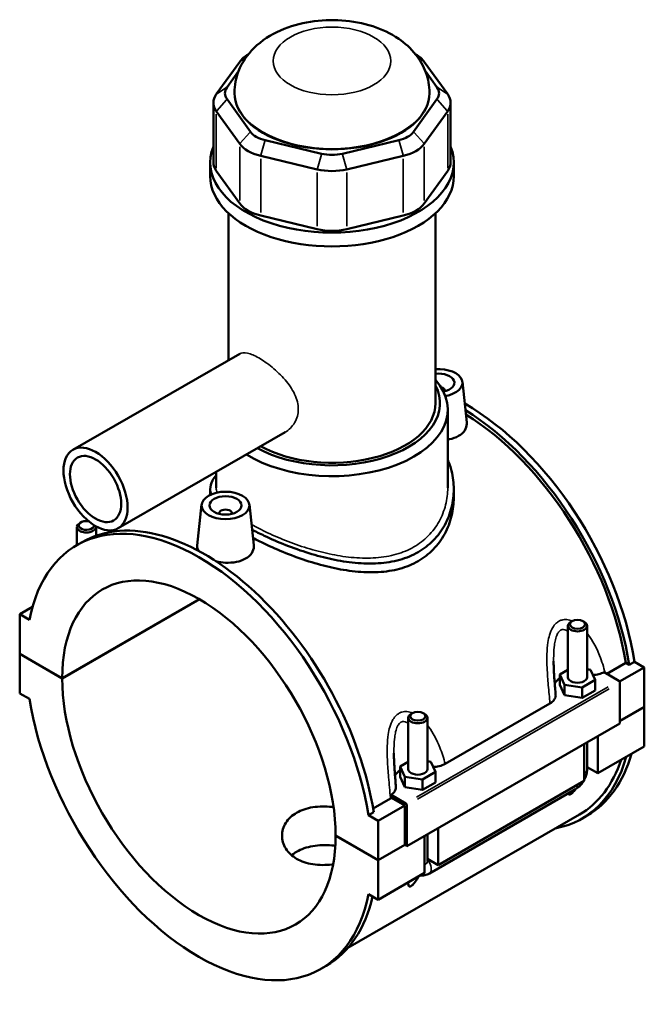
# Model space of a CAD drawing. Header units: inches. Extents: x -2.2 to 49.1, y -1.8 to 48.5.
# Tile 10 of 10: x 41.4 to 49.1, y 36.3 to 48.5. Entities that reach past the tile are written whole.
import ezdxf

# ---------------------------------------------------------------- set-up
doc = ezdxf.new("R2010")
doc.units = ezdxf.units.IN
doc.header["$MEASUREMENT"] = 0
doc.layers.add('Visible (ANSI)', color=7, linetype='Continuous', lineweight=50)
doc.layers.add('Visible Narrow (ANSI)', color=7, linetype='Continuous', lineweight=35)

msp = doc.modelspace()

# ---------------------------------------------------------------- linework, layer by layer
at = {"layer": 'Visible (ANSI)'}
for p, q in [((44.2305, 48.0591), (44.2258, 48.0563)), ((46.2954, 48.0591), (46.3001, 48.0563)), ((44.1235, 47.9679), (43.8343, 47.5658)), ((46.6916, 47.5658), (46.4024, 47.9679)), ((43.9667, 47.6514), (44.1089, 47.8491)), ((46.4169, 47.8491), (46.5592, 47.6514)), ((44.0595, 47.5777), (44.0595, 47.5862)), ((46.4664, 47.5777), (46.4664, 47.5862)), ((43.798, 47.4606), (43.798, 46.723)), ((44.2559, 47.102), (43.9667, 47.504)), ((46.5592, 47.504), (46.27, 47.102)), ((46.7279, 47.4606), (46.7279, 46.723)), ((43.8343, 47.3553), (44.1235, 46.9533)), ((46.4024, 46.9533), (46.6916, 47.3553)), ((45.135, 46.8312), (44.4368, 46.9978)), ((46.0891, 46.9978), (45.3909, 46.8312)), ((43.7586, 46.552), (43.7586, 46.723)), ((44.382, 46.8044), (45.0802, 46.6379)), ((45.4457, 46.6379), (46.1439, 46.8044)), ((46.7673, 46.552), (46.7673, 46.723)), ((44.1235, 46.2156), (43.8343, 46.6177)), ((46.6916, 46.6177), (46.4024, 46.2156)), ((43.9843, 44.2811), (43.9843, 46.0957)), ((46.5416, 43.7498), (46.5416, 46.0957)), ((45.0802, 45.9003), (44.382, 46.0668)), ((46.1439, 46.0668), (45.4457, 45.9003)), ((44.1236, 44.3613), (42.0631, 43.1748)), ((46.6569, 43.9047), (46.6569, 43.8974)), ((46.8729, 44.0117), (46.9268, 43.5092)), ((46.692, 42.7042), (46.692, 43.6717)), ((44.6825, 43.3907), (42.6221, 42.2042)), ((43.8338, 42.7042), (43.8338, 42.902)), ((43.7586, 42.6886), (43.7586, 42.6171)), ((46.7673, 42.6886), (46.7673, 42.5852)), ((43.653, 42.497), (43.5989, 41.9923)), ((44.2424, 42.497), (44.2963, 41.9944)), ((43.869, 42.3826), (43.869, 42.3899)), ((44.0265, 42.3826), (44.0265, 42.3899)), ((42.1122, 41.9968), (42.1122, 42.2202)), ((42.1632, 42.2778), (42.1465, 42.2681)), ((42.3484, 42.1127), (42.3484, 42.2202)), ((42.5487, 42.1798), (42.5053, 42.1548)), ((42.1118, 41.9966), (42.1776, 42.0344)), ((41.5635, 41.2328), (41.4057, 41.142)), ((41.9305, 40.3533), (43.6241, 41.3286)), ((43.6268, 41.327), (41.9305, 40.3501)), ((41.5255, 41.0729), (41.4057, 41.142)), ((41.4057, 41.142), (41.4057, 40.6555)), ((48.1775, 40.3648), (48.1775, 40.9996)), ((48.2285, 41.0572), (48.2117, 41.0475)), ((48.3626, 41.0572), (48.3794, 41.0475)), ((48.4137, 40.3648), (48.4137, 40.9996)), ((41.4057, 40.6555), (41.9305, 40.3533)), ((41.4057, 40.6523), (41.4085, 40.6539)), ((41.4057, 40.6523), (41.4057, 40.1659)), ((41.9305, 40.3501), (41.4057, 40.6523)), ((48.6568, 40.4068), (48.8919, 40.5421)), ((48.9346, 40.5175), (48.8919, 40.5421)), ((49.0004, 40.5554), (48.9346, 40.5175)), ((49.0004, 40.5554), (49.1202, 40.4864)), ((48.1775, 40.4571), (48.076, 40.3987)), ((48.076, 40.3987), (48.1348, 40.2723)), ((48.076, 40.2699), (48.076, 40.3987)), ((48.4563, 40.4574), (48.4137, 40.4639)), ((48.5151, 40.3309), (48.4563, 40.4574)), ((48.6226, 40.4264), (48.8053, 40.3212)), ((49.1202, 40.4864), (48.8152, 40.3107)), ((49.1202, 40.4864), (49.1202, 40)), ((48.076, 40.2699), (48.1348, 40.1435)), ((48.1348, 40.1435), (48.1348, 40.2723)), ((48.1348, 40.2723), (48.3544, 40.2384)), ((48.3544, 40.2384), (48.5151, 40.3309)), ((48.5151, 40.2022), (48.5151, 40.3309)), ((48.8192, 40.2971), (48.8192, 39.7946)), ((41.4057, 40.1659), (41.5255, 40.0969)), ((48.1348, 40.1435), (48.3544, 40.1096)), ((48.3544, 40.1096), (48.3544, 40.2384)), ((48.3544, 40.1096), (48.5151, 40.2022)), ((46.6603, 39.2961), (47.9551, 40.0417)), ((46.2557, 39.9211), (46.2389, 39.9114)), ((46.3898, 39.9211), (46.4066, 39.9114)), ((48.8192, 39.8266), (49.1202, 40)), ((49.1202, 39.9967), (48.8192, 39.8234)), ((49.1174, 39.9983), (49.1202, 39.9967)), ((49.1202, 39.9967), (49.1202, 39.5103)), ((48.8192, 39.7946), (46.1888, 38.2798)), ((46.2046, 39.8635), (46.2046, 39.2287)), ((46.4409, 39.8635), (46.4409, 39.2287)), ((48.3791, 39.0835), (48.3791, 39.5411)), ((48.4137, 39.2278), (48.4137, 39.561)), ((48.5461, 39.6373), (48.5461, 39.1797)), ((49.1202, 39.5103), (48.5461, 39.1797)), ((46.2046, 39.321), (46.1032, 39.2626)), ((46.4835, 39.3213), (46.4409, 39.3279)), ((46.5423, 39.1949), (46.4835, 39.3213)), ((46.1032, 39.2626), (46.162, 39.1362)), ((46.1032, 39.1339), (46.1032, 39.2626)), ((46.3816, 39.1023), (46.5423, 39.1949)), ((46.5423, 39.0661), (46.5423, 39.1949)), ((48.5461, 39.1797), (48.4137, 39.256)), ((46.1032, 39.1339), (46.162, 39.0074)), ((46.162, 39.0074), (46.162, 39.1362)), ((46.162, 39.1362), (46.3816, 39.1023)), ((46.3816, 38.9736), (46.3816, 39.1023)), ((46.3816, 38.9736), (46.5423, 39.0661)), ((48.3791, 39.0835), (46.5733, 38.0436)), ((46.162, 39.0074), (46.3816, 38.9736)), ((46.4652, 37.9409), (48.271, 38.9808)), ((45.7707, 38.7448), (45.9856, 38.8685)), ((46.1749, 38.8064), (45.9921, 38.9117)), ((46.161, 38.7823), (45.9979, 38.8762)), ((45.7781, 38.6998), (45.7123, 38.6619)), ((46.161, 38.7823), (45.8322, 38.5929)), ((46.161, 38.2958), (46.161, 38.7823)), ((46.1888, 38.2798), (46.1888, 38.7823)), ((48.3188, 38.6692), (45.4604, 37.0231)), ((45.8322, 38.5929), (45.7123, 38.6619)), ((45.8322, 38.1065), (45.8322, 38.5929)), ((48.3483, 38.6178), (48.4141, 38.6557)), ((46.5733, 38.5012), (46.5733, 38.0436)), ((45.3073, 38.4087), (45.8322, 38.1065)), ((45.3073, 38.4055), (45.3101, 38.4071)), ((45.8322, 38.1033), (45.3073, 38.4055)), ((46.4063, 37.9475), (46.4063, 38.405)), ((46.4409, 38.425), (46.4409, 38.0917)), ((45.8322, 38.1065), (46.161, 38.2958)), ((46.1638, 38.2942), (45.8322, 38.1033)), ((46.161, 38.2958), (46.1888, 38.2798)), ((45.8322, 37.6169), (45.8322, 38.1033)), ((46.5733, 38.0436), (46.4409, 38.1199)), ((46.4063, 37.9475), (45.8322, 37.6169)), ((45.7123, 37.6859), (45.8322, 37.6169)), ((45.126, 36.7623), (45.1918, 36.8001))]:
    msp.add_line(p, q, dxfattribs=at)
for centre, major_axis, ratio, start_param, end_param in [((44.5647, 47.8626), (-0.4776, 0), 0.5758617, 5.5016397, 5.8904862), ((45.9611, 47.8626), (-0.4776, 0), 0.5758617, 3.5342917, 3.9231383), ((44.2755, 47.4606), (-0.4776, 0), 0.5758617, 5.8904862, 6.6758844), ((44.2755, 47.5777), (-0.3343, 0), 0.5758617, 5.8904862, 6.6758844), ((45.2629, 47.5777), (-1.2034, 0), 0.5758617, 0, 3.1415927), ((46.2503, 47.5777), (0.3343, 0), 0.5758617, 5.8904862, 6.6758844), ((46.2503, 47.4606), (0.4776, 0), 0.5758617, 5.8904862, 6.6758844), ((44.5647, 47.1756), (-0.3343, 0), 0.5758617, 0.3926991, 1.1780972), ((45.9611, 47.1756), (0.3343, 0), 0.5758617, 5.1050881, 5.8904862), ((44.5647, 47.0585), (0.4776, 0), 0.5758617, 3.5342917, 4.3196899), ((45.9611, 47.0585), (0.4776, 0), 0.5758617, 5.1050881, 5.8904862), ((45.2629, 46.723), (-1.5043, 0), 0.5758617, 6.0539645, 9.6539987), ((45.2629, 47.0091), (-0.3343, 0), 0.5758617, 1.1780972, 1.9634954), ((44.2755, 46.723), (-0.4776, 0), 0.5758617, 0, 0.3926991), ((46.2503, 46.723), (0.4776, 0), 0.5758617, 5.8904862, 6.2831853), ((45.2629, 46.892), (0.4776, 0), 0.5758617, 4.3196899, 5.1050881), ((45.2629, 46.552), (-1.5043, 0), 0.5758617, 0, 3.1415927), ((44.5647, 46.3209), (-0.4776, 0), 0.5758617, 0.3926991, 1.1780972), ((45.9611, 46.3209), (0.4776, 0), 0.5758617, 5.1050881, 5.8904862), ((45.2629, 46.1543), (-0.4776, 0), 0.5758617, 1.1780972, 1.9634954), ((46.5782, 44.0013), (0.2953, 0), 0.5758617, 5.0019182, 7.9780971), ((45.2629, 43.6717), (1.4291, 0), 0.5758617, 3.8812738, 6.74614), ((46.5782, 44.0013), (0.1969, 0), 0.5758617, 5.0275702, 8.0407613), ((45.2629, 43.7498), (1.3336, 0), 0.5758617, 3.9499166, 6.5711698), ((46.5782, 43.9047), (0.0787, 0), 0.5758617, 6.1144961, 7.4337721), ((45.2629, 43.7498), (1.2787, 0), 0.5758617, 3.9509014, 6.2831853), ((46.907, 41.2729), (-1.5071, 2.6172), 0.5780931, 4.1278945, 5.5022964), ((46.8412, 41.235), (1.5071, -2.6172), 0.5780931, 0.9863018, 2.3257828), ((46.8412, 41.235), (-1.4776, 2.5658), 0.5780931, 4.1319289, 5.4640709), ((43.6189, 39.3794), (-1.5071, 2.6172), 0.5780931, 4.1278945, 6.8715472), ((43.6847, 39.4173), (-1.5071, 2.6172), 0.5780931, 4.1278945, 6.2831853), ((43.9477, 42.3899), (-0.0787, 0), 0.5758617, 2.9729035, 6.4518745), ((42.2303, 42.2202), (0.1181, 0), 0.5758617, 2.360047, 6.41135), ((42.2303, 42.2395), (-0.0945, 0), 0.5758617, 4.4250507, 9.4788455), ((43.6189, 39.3794), (-1.1916, 2.0692), 0.5780931, 3.9297489, 7.0696928), ((48.2956, 40.9996), (-0.1181, 0), 0.5758617, 5.5016397, 10.2063236), ((43.6189, 39.3794), (1.1916, -2.0692), 0.5780931, 3.9297489, 7.0696928), ((48.2956, 40.2361), (-0.2953, 0), 0.5758617, 5.5507827, 5.9785998), ((48.2956, 40.3648), (-0.1181, 0), 0.5758617, 0, 3.1415927), ((48.8053, 40.3051), (-0.0098, 0.0171), 0.5780931, 3.9289245, 5.4997209), ((43.6189, 39.3794), (1.5071, -2.6172), 0.5780931, 4.1278945, 6.8715472), ((46.3227, 39.8635), (-0.1181, 0), 0.5758617, 5.5016397, 10.2063236), ((46.907, 41.2729), (1.5071, -2.6172), 0.5780931, 0, 0.5126248), ((46.8412, 41.235), (1.5071, -2.6172), 0.5780931, 6.0848308, 6.7958101), ((46.8412, 41.235), (1.4776, -2.5658), 0.5780931, 0, 0.4758813), ((46.3227, 39.1), (-0.2953, 0), 0.5758617, 5.5507827, 5.9785998), ((46.3227, 39.2287), (-0.1181, 0), 0.5758617, 0, 3.1415927), ((46.1749, 38.7903), (0.0098, -0.0171), 0.5780931, 0.7873319, 2.3581282), ((43.6847, 39.4173), (1.5071, -2.6172), 0.5780931, 0, 0.556965)]:
    msp.add_ellipse(centre, major_axis=major_axis, ratio=ratio, start_param=start_param, end_param=end_param, dxfattribs=at)
for centre, major_axis, ratio in [((42.3426, 42.6895), (-0.2795, 0.4853), 0.5780931), ((42.3426, 42.6895), (-0.2236, 0.3883), 0.5780931), ((43.9477, 42.4865), (0.2953, 0), 0.5758617), ((43.9477, 42.4865), (0.1969, 0), 0.5758617), ((48.2956, 41.0189), (0.0945, 0), 0.5758617), ((46.3227, 39.8828), (0.0945, 0), 0.5758617)]:
    msp.add_ellipse(centre, major_axis=major_axis, ratio=ratio, dxfattribs=at)
for points, knots in [([(46.4664, 47.5862), (46.4664, 47.671), (46.4508, 47.7555), (46.3932, 47.9158), (46.3496, 47.9902), (46.2367, 48.1337), (46.1639, 48.1977), (45.9866, 48.3186), (45.8787, 48.3682), (45.6429, 48.4447), (45.5139, 48.4684), (45.2544, 48.4865), (45.1241, 48.4811), (44.8688, 48.4409), (44.7438, 48.406), (44.5081, 48.3013), (44.3964, 48.2318), (44.2216, 48.0584), (44.153, 47.9631), (44.0775, 47.7677), (44.0595, 47.6772), (44.0595, 47.5862)], [0.7853982, 0.7853982, 0.7853982, 0.7853982, 0.9894681, 0.9894681, 1.2109945, 1.2109945, 1.4866922, 1.4866922, 1.8432641, 1.8432641, 2.2357948, 2.2357948, 2.6235468, 2.6235468, 3.0133665, 3.0133665, 3.4009826, 3.4009826, 3.7080888, 3.7080888, 3.9269908, 3.9269908, 3.9269908, 3.9269908]), ([(46.9267, 43.5092), (46.9272, 43.5046), (46.9275, 43.5), (46.9277, 43.4681), (46.9192, 43.4389), (46.8838, 43.386), (46.8569, 43.3624), (46.8259, 43.3445)], [4.62913548, 4.62913548, 4.62913548, 4.62913548, 4.68427953, 4.68427953, 5.01910152, 5.01910152, 5.3539235, 5.3539235, 5.3539235, 5.3539235]), ([(46.8259, 43.3445), (46.7948, 43.3266), (46.7554, 43.3121), (46.7056, 43.3022), (46.6989, 43.301), (46.692, 43.2999)], [0, 0, 0, 0, 0.33482198, 0.33482198, 0.38671107, 0.38671107, 0.38671107, 0.38671107]), ([(46.692, 43.0522), (46.7119, 43.0068), (46.7279, 42.9598), (46.7585, 42.8379), (46.7673, 42.762), (46.7673, 42.6151), (46.7584, 42.5386), (46.7211, 42.388), (46.6926, 42.3138), (46.6166, 42.1753), (46.5691, 42.1109), (46.4582, 41.998), (46.3948, 41.9495), (46.3267, 41.9102)], [7.5982974, 7.5982974, 7.5982974, 7.5982974, 8.0669407, 8.0669407, 8.7996439, 8.7996439, 9.5341484, 9.5341484, 10.268653, 10.268653, 11.0031576, 11.0031576, 11.7376621, 11.7376621, 11.7376621, 11.7376621]), ([(43.7697, 42.6221), (43.7622, 42.6449), (43.7586, 42.6671), (43.7586, 42.7225), (43.7674, 42.7573), (43.798, 42.8156), (43.814, 42.8387), (43.8339, 42.8622)], [-3.4060087, -3.4060087, -3.4060087, -3.4060087, -2.9380182, -2.9380182, -2.2035137, -2.2035137, -1.7339882, -1.7339882, -1.7339882, -1.7339882]), ([(46.7673, 42.5852), (46.7673, 42.5108), (46.7585, 42.4334), (46.7212, 42.2809), (46.6927, 42.2058), (46.6168, 42.0657), (46.5693, 42.0007), (46.4584, 41.8867), (46.395, 41.8379), (46.3267, 41.7985)], [20.5735379, 20.5735379, 20.5735379, 20.5735379, 21.3095408, 21.3095408, 22.0455438, 22.0455438, 22.7815467, 22.7815467, 23.5175496, 23.5175496, 23.5175496, 23.5175496]), ([(46.3267, 41.9102), (46.2585, 41.871), (46.1818, 41.8388), (46.0159, 41.7923), (45.9266, 41.7779), (45.7415, 41.766), (45.6454, 41.7685), (45.4528, 41.7868), (45.3562, 41.8025), (45.1699, 41.8422), (45.0734, 41.8675), (44.8807, 41.9268), (44.7845, 41.9607), (44.5991, 42.0335), (44.5097, 42.0725), (44.3735, 42.1375), (44.3229, 42.1632), (44.2755, 42.1886)], [11.7376621, 11.7376621, 11.7376621, 11.7376621, 12.4721667, 12.4721667, 13.2066712, 13.2066712, 13.9411758, 13.9411758, 14.6756803, 14.6756803, 15.4083835, 15.4083835, 16.1410868, 16.1410868, 16.87379, 16.87379, 17.3440128, 17.3440128, 17.3440128, 17.3440128]), ([(46.3267, 41.7985), (46.2584, 41.7592), (46.1816, 41.7273), (46.0155, 41.6817), (45.9262, 41.668), (45.7411, 41.6578), (45.6451, 41.6612), (45.4526, 41.6814), (45.3561, 41.6982), (45.17, 41.7396), (45.0736, 41.7658), (44.8811, 41.8267), (44.7849, 41.8613), (44.5995, 41.9353), (44.5101, 41.9747), (44.3778, 42.0383), (44.3308, 42.0622), (44.2865, 42.0858)], [0, 0, 0, 0, 0.7360029, 0.7360029, 1.4720058, 1.4720058, 2.2080088, 2.2080088, 2.9440117, 2.9440117, 3.6778556, 3.6778556, 4.4116995, 4.4116995, 5.1455435, 5.1455435, 5.5805904, 5.5805904, 5.5805904, 5.5805904]), ([(43.6153, 41.925), (43.6041, 41.9437), (43.5985, 41.9629), (43.5983, 41.9848), (43.5985, 41.9886), (43.5989, 41.9923)], [4.42009543, 4.42009543, 4.42009543, 4.42009543, 4.68427953, 4.68427953, 4.73766186, 4.73766186, 4.73766186, 4.73766186]), ([(44.2963, 41.9944), (44.2968, 41.9898), (44.2971, 41.9853), (44.2973, 41.9533), (44.2887, 41.9241), (44.2533, 41.8712), (44.2265, 41.8477), (44.1954, 41.8298)], [7.30609723, 7.30609723, 7.30609723, 7.30609723, 7.36124128, 7.36124128, 7.69606327, 7.69606327, 8.03088525, 8.03088525, 8.03088525, 8.03088525]), ([(44.1954, 41.8298), (44.1643, 41.8119), (44.125, 41.7973), (44.0388, 41.7802), (43.9919, 41.7775), (43.9092, 41.7817), (43.868, 41.7878), (43.8292, 41.7975)], [2.67696175, 2.67696175, 2.67696175, 2.67696175, 3.01178373, 3.01178373, 3.34660572, 3.34660572, 3.64351036, 3.64351036, 3.64351036, 3.64351036]), ([(48.0253, 40.1481), (48.023, 40.1762), (48.0206, 40.2044), (48.016, 40.2607), (48.0137, 40.2888), (48.0095, 40.345), (48.0076, 40.373), (48.0042, 40.4287), (48.0028, 40.4564), (48.0009, 40.5113), (48.0003, 40.5384), (48.0003, 40.565)], [0.6792367, 0.6792367, 0.6792367, 0.6792367, 0.9089025, 0.9089025, 1.1385683, 1.1385683, 1.3682342, 1.3682342, 1.5979, 1.5979, 1.8275658, 1.8275658, 1.8275658, 1.8275658]), ([(48.4866, 40.3923), (48.5109, 40.3938), (48.5348, 40.3973), (48.5812, 40.4086), (48.6033, 40.4166), (48.6226, 40.4264)], [-0.4207858, -0.4207858, -0.4207858, -0.4207858, -0.23386429, -0.23386429, -0.03671985, -0.03671985, -0.03671985, -0.03671985]), ([(47.9551, 40.0417), (47.9749, 40.0531), (47.9911, 40.0665), (48.0147, 40.0959), (48.0219, 40.1116), (48.0256, 40.1345), (48.0259, 40.1413), (48.0253, 40.1481)], [-0.68534747, -0.68534747, -0.68534747, -0.68534747, -0.47100171, -0.47100171, -0.2572184, -0.2572184, -0.16662226, -0.16662226, -0.16662226, -0.16662226]), ([(46.0525, 39.0121), (46.0501, 39.0402), (46.0478, 39.0683), (46.0431, 39.1246), (46.0409, 39.1527), (46.0367, 39.2089), (46.0347, 39.2369), (46.0314, 39.2927), (46.03, 39.3204), (46.028, 39.3752), (46.0275, 39.4023), (46.0275, 39.4289)], [0.6791146, 0.6791146, 0.6791146, 0.6791146, 0.9087805, 0.9087805, 1.1384463, 1.1384463, 1.3681121, 1.3681121, 1.597778, 1.597778, 1.8274438, 1.8274438, 1.8274438, 1.8274438]), ([(46.5137, 39.2562), (46.5381, 39.2577), (46.562, 39.2612), (46.6128, 39.2736), (46.6386, 39.2836), (46.6603, 39.2961)], [-0.4207858, -0.4207858, -0.4207858, -0.4207858, -0.23386429, -0.23386429, 0, 0, 0, 0]), ([(48.3791, 39.0967), (48.3818, 39.1018), (48.3844, 39.1071), (48.395, 39.1301), (48.4016, 39.1486), (48.4109, 39.1871), (48.4137, 39.207), (48.4137, 39.2278)], [3.99006654, 3.99006654, 3.99006654, 3.99006654, 4.08407045, 4.08407045, 4.39822972, 4.39822972, 4.71238898, 4.71238898, 4.71238898, 4.71238898]), ([(48.271, 38.9808), (48.289, 38.9912), (48.3049, 39.0035), (48.3336, 39.0308), (48.3463, 39.0458), (48.3611, 39.0667), (48.3645, 39.0718), (48.3678, 39.077)], [3.14159265, 3.14159265, 3.14159265, 3.14159265, 3.45575192, 3.45575192, 3.76991118, 3.76991118, 3.86828424, 3.86828424, 3.86828424, 3.86828424]), ([(45.9921, 38.9117), (46.0075, 38.9217), (46.0203, 38.933), (46.0418, 38.9598), (46.0491, 38.9755), (46.0528, 38.9984), (46.0531, 39.0052), (46.0525, 39.0121)], [-0.64859426, -0.64859426, -0.64859426, -0.64859426, -0.47100171, -0.47100171, -0.2572184, -0.2572184, -0.16662226, -0.16662226, -0.16662226, -0.16662226]), ([(48.2685, 38.9794), (48.2633, 38.9721), (48.2578, 38.965), (48.2463, 38.9512), (48.2396, 38.9438), (48.2292, 38.934), (48.2256, 38.9309), (48.2187, 38.9255), (48.2153, 38.9231), (48.2088, 38.9194), (48.2058, 38.918), (48.2003, 38.9163), (48.1978, 38.9159), (48.1913, 38.916), (48.1881, 38.9176), (48.1835, 38.9222), (48.1818, 38.9252), (48.1805, 38.9287)], [1.93019695, 1.93019695, 1.93019695, 1.93019695, 2.00126399, 2.00126399, 2.0711221, 2.0711221, 2.10605115, 2.10605115, 2.1409802, 2.1409802, 2.17590925, 2.17590925, 2.2108383, 2.2108383, 2.2806964, 2.2806964, 2.35176345, 2.35176345, 2.35176345, 2.35176345]), ([(45.2764, 38.0529), (45.2719, 38.0524), (45.2674, 38.0519), (45.2243, 38.0473), (45.1844, 38.0451), (45.1048, 38.046), (45.0652, 38.0491), (44.9892, 38.061), (44.9527, 38.0698), (44.8851, 38.0927), (44.854, 38.1068), (44.7989, 38.1385), (44.7731, 38.1572), (44.7277, 38.1994), (44.7081, 38.2229), (44.6767, 38.2729), (44.6648, 38.2994), (44.6493, 38.3532), (44.6456, 38.3805), (44.6456, 38.4333), (44.6493, 38.4606), (44.6648, 38.5145), (44.6767, 38.5412), (44.7081, 38.5913), (44.7277, 38.6149), (44.7731, 38.6572), (44.7989, 38.6759), (44.854, 38.7076), (44.8851, 38.7216), (44.9527, 38.7444), (44.9892, 38.7531), (45.0652, 38.7649), (45.1048, 38.7679), (45.1844, 38.7687), (45.2243, 38.7665), (45.2692, 38.7617), (45.2755, 38.761), (45.2818, 38.7602)], [1.1528505, 1.1528505, 1.1528505, 1.1528505, 1.1872166, 1.1872166, 1.4839731, 1.4839731, 1.7807296, 1.7807296, 2.0774861, 2.0774861, 2.3742426, 2.3742426, 2.6709991, 2.6709991, 2.9677556, 2.9677556, 3.2645121, 3.2645121, 3.5612686, 3.5612686, 3.8580727, 3.8580727, 4.1548769, 4.1548769, 4.451681, 4.451681, 4.7484852, 4.7484852, 5.0452893, 5.0452893, 5.3420935, 5.3420935, 5.6388976, 5.6388976, 5.9357018, 5.9357018, 5.9837251, 5.9837251, 5.9837251, 5.9837251]), ([(45.3038, 38.2831), (45.2901, 38.2848), (45.2764, 38.2863), (45.2243, 38.2908), (45.1843, 38.2921), (45.1047, 38.2896), (45.065, 38.2858), (44.989, 38.2728), (44.9525, 38.2635), (44.885, 38.2401), (44.8539, 38.2259), (44.8041, 38.1972), (44.783, 38.1826), (44.7637, 38.1665)], [3.4517382, 3.4517382, 3.4517382, 3.4517382, 3.5550743, 3.5550743, 3.8513436, 3.8513436, 4.1476129, 4.1476129, 4.4438822, 4.4438822, 4.7401515, 4.7401515, 4.9802538, 4.9802538, 4.9802538, 4.9802538]), ([(46.3338, 37.9057), (46.3302, 37.8989), (46.3265, 37.8921), (46.3101, 37.8636), (46.2961, 37.8421), (46.2735, 37.8151), (46.2667, 37.8077), (46.2563, 37.7979), (46.2528, 37.7948), (46.2459, 37.7894), (46.2425, 37.7871), (46.236, 37.7833), (46.233, 37.782), (46.2274, 37.7802), (46.225, 37.7798), (46.2184, 37.7799), (46.2152, 37.7816), (46.2063, 37.7904), (46.2047, 37.8029), (46.2046, 37.8219), (46.2048, 37.8267), (46.2051, 37.8316)], [1.73008988, 1.73008988, 1.73008988, 1.73008988, 1.79558362, 1.79558362, 2.00126399, 2.00126399, 2.0711221, 2.0711221, 2.10605115, 2.10605115, 2.1409802, 2.1409802, 2.17590925, 2.17590925, 2.2108383, 2.2108383, 2.2806964, 2.2806964, 2.48637678, 2.48637678, 2.55187052, 2.55187052, 2.55187052, 2.55187052]), ([(46.3498, 37.9149), (46.3653, 37.9131), (46.3804, 37.9137), (46.4146, 37.9187), (46.4328, 37.9248), (46.4547, 37.9352), (46.4601, 37.938), (46.4652, 37.9409)], [2.6025278, 2.6025278, 2.6025278, 2.6025278, 2.7863637, 2.7863637, 3.05209867, 3.05209867, 3.14159265, 3.14159265, 3.14159265, 3.14159265])]:
    msp.add_open_spline(points, degree=3, knots=knots, dxfattribs=at)
for points in [[(45.9979, 38.8762), (45.994, 38.8735), (45.9898, 38.871), (45.9856, 38.8685)], [(45.9979, 38.8762), (45.996, 38.888), (45.9941, 38.8998), (45.9921, 38.9117)]]:
    msp.add_open_spline(points, degree=3, dxfattribs=at)
at = {"layer": 'Visible Narrow (ANSI)'}
for p, q in [((44.1947, 48.0139), (44.1273, 47.9703)), ((46.3312, 48.0139), (46.3986, 47.9703)), ((43.9601, 47.6471), (43.8409, 47.5701)), ((46.5658, 47.6471), (46.6849, 47.5701)), ((43.9601, 47.4966), (43.8409, 47.3628)), ((46.5658, 47.4966), (46.6849, 47.3628)), ((43.8343, 46.6546), (43.8343, 47.3184)), ((46.6916, 47.3184), (46.6916, 46.6546)), ((44.2493, 47.0945), (44.1302, 46.9607)), ((46.2766, 47.0945), (46.3957, 46.9607)), ((44.4341, 46.9881), (44.3847, 46.8141)), ((46.0918, 46.9881), (46.1412, 46.8141)), ((44.1235, 46.9164), (44.1235, 46.2525)), ((46.4024, 46.2525), (46.4024, 46.9164)), ((44.382, 46.1037), (44.382, 46.7675)), ((45.1323, 46.8216), (45.0829, 46.6476)), ((45.3936, 46.8216), (45.443, 46.6476)), ((46.1439, 46.7675), (46.1439, 46.1037)), ((45.0802, 46.601), (45.0802, 45.9371)), ((45.4457, 45.9371), (45.4457, 46.601)), ((48.6738, 40.2455), (46.3064, 38.8822)), ((46.3203, 38.8581), (48.6877, 40.2214))]:
    msp.add_line(p, q, dxfattribs=at)
msp.add_ellipse((45.2629, 47.9766), major_axis=(0.7259, 0), ratio=0.5758617, dxfattribs=at)
for centre, major_axis, ratio, start_param, end_param in [((45.2629, 47.5862), (-1.2034, 0), 0.5758617, 0.1570796, 2.984513), ((48.2956, 39.2278), (0.1181, 0), 0.5758617, 5.5370571, 6.2439154), ((48.2121, 39.0832), (0.0589, -0.1024), 0.5780931, 0.0395592, 0.7516252), ((46.3227, 38.0917), (0.1181, 0), 0.5758617, 5.5370571, 6.2439154), ((46.4063, 38.0433), (0.0589, -0.1024), 0.5780931, 0.0965525, 1.8344971)]:
    msp.add_ellipse(centre, major_axis=major_axis, ratio=ratio, start_param=start_param, end_param=end_param, dxfattribs=at)
for points, knots in [([(44.1236, 44.3613), (44.147, 44.3748), (44.1791, 44.3777), (44.2394, 44.3637), (44.2616, 44.356), (44.3087, 44.3357), (44.3336, 44.3229), (44.384, 44.2939), (44.4111, 44.2767), (44.4669, 44.2378), (44.4957, 44.2161), (44.5813, 44.146), (44.6372, 44.0923), (44.7294, 43.9849), (44.7721, 43.9236), (44.8161, 43.8294), (44.8274, 43.7976), (44.8425, 43.735), (44.8461, 43.7043), (44.8461, 43.6751)], [5.4432436, 5.4432436, 5.4432436, 5.4432436, 5.9839727, 5.9839727, 6.2557481, 6.2557481, 6.5275235, 6.5275235, 6.7992989, 6.7992989, 7.0710743, 7.0710743, 7.614625, 7.614625, 8.1589948, 8.1589948, 8.4311797, 8.4311797, 8.7033647, 8.7033647, 8.7033647, 8.7033647]), ([(44.8461, 43.6751), (44.8461, 43.6459), (44.8425, 43.6165), (44.8274, 43.5601), (44.8161, 43.5331), (44.7721, 43.4585), (44.7294, 43.4179), (44.683, 43.391), (44.6828, 43.3908), (44.6825, 43.3907)], [0, 0, 0, 0, 0.2721849, 0.2721849, 0.5443698, 0.5443698, 1.0887396, 1.0887396, 1.0915613, 1.0915613, 1.0915613, 1.0915613]), ([(46.692, 42.7042), (46.692, 42.6353), (46.6837, 42.5637), (46.6481, 42.4227), (46.621, 42.3532), (46.5487, 42.2235), (46.5035, 42.1632), (46.3982, 42.0571), (46.3381, 42.0114), (46.2735, 41.9742)], [19.470339, 19.470339, 19.470339, 19.470339, 20.1664825, 20.1664825, 20.8626259, 20.8626259, 21.5587694, 21.5587694, 22.2549129, 22.2549129, 22.2549129, 22.2549129]), ([(46.2735, 41.9742), (46.2089, 41.937), (46.1362, 41.9062), (45.9787, 41.861), (45.8939, 41.8465), (45.718, 41.8332), (45.6267, 41.8345), (45.4435, 41.8496), (45.3517, 41.8634), (45.1744, 41.899), (45.0826, 41.9221), (44.8994, 41.9765), (44.808, 42.0079), (44.6318, 42.0757), (44.547, 42.1121), (44.3961, 42.1835), (44.329, 42.2183), (44.2687, 42.2524)], [0, 0, 0, 0, 0.6961435, 0.6961435, 1.3922869, 1.3922869, 2.0884304, 2.0884304, 2.7845739, 2.7845739, 3.4793625, 3.4793625, 4.174151, 4.174151, 4.8689396, 4.8689396, 5.5059911, 5.5059911, 5.5059911, 5.5059911]), ([(48.2322, 41.0592), (48.209, 41.0689), (48.1852, 41.0752), (48.1406, 41.0787), (48.1199, 41.0768), (48.0878, 41.0675), (48.0757, 41.0623), (48.0643, 41.0558), (48.0529, 41.0492), (48.042, 41.0411), (48.0156, 41.0167), (48.0013, 40.9984), (47.9726, 40.9504), (47.9598, 40.919), (47.9414, 40.8567), (47.935, 40.8262), (47.9228, 40.7473), (47.9192, 40.698), (47.9162, 40.5915), (47.9174, 40.5342), (47.9233, 40.4064), (47.9287, 40.3362), (47.9412, 40.1906), (47.9484, 40.1154), (47.9551, 40.0417)], [-3.7741828, -3.7741828, -3.7741828, -3.7741828, -3.5470568, -3.5470568, -3.3497646, -3.3497646, -3.226457, -3.226457, -3.226457, -3.1031494, -3.1031494, -2.9058572, -2.9058572, -2.6431064, -2.6431064, -2.4142953, -2.4142953, -2.0620262, -2.0620262, -1.6558824, -1.6558824, -1.1486125, -1.1486125, -0.5875717, -0.5875717, -0.5875717, -0.5875717]), ([(48.0003, 40.565), (48.0003, 40.5917), (48.0007, 40.6181), (48.0029, 40.6837), (48.0055, 40.7223), (48.0132, 40.783), (48.0171, 40.8061), (48.0279, 40.8525), (48.0353, 40.8753), (48.0516, 40.9091), (48.0597, 40.9215), (48.0744, 40.937), (48.0805, 40.9418), (48.0868, 40.9455), (48.0931, 40.9491), (48.0997, 40.9516), (48.1174, 40.9547), (48.1287, 40.9534), (48.1526, 40.945), (48.1652, 40.9372), (48.1775, 40.9269)], [1.8275658, 1.8275658, 1.8275658, 1.8275658, 2.0620262, 2.0620262, 2.4142953, 2.4142953, 2.6431064, 2.6431064, 2.9058572, 2.9058572, 3.1031494, 3.1031494, 3.226457, 3.226457, 3.226457, 3.3497646, 3.3497646, 3.5470568, 3.5470568, 3.7689584, 3.7689584, 3.7689584, 3.7689584]), ([(48.6366, 40.4184), (48.6184, 40.4904), (48.5959, 40.5621), (48.5447, 40.6909), (48.5174, 40.7485), (48.4638, 40.8402), (48.44, 40.876), (48.4137, 40.9092)], [-5.9035742, -5.9035742, -5.9035742, -5.9035742, -5.3043015, -5.3043015, -4.7970316, -4.7970316, -4.4506456, -4.4506456, -4.4506456, -4.4506456]), ([(46.2594, 39.9232), (46.2362, 39.9328), (46.2123, 39.9392), (46.1678, 39.9426), (46.1471, 39.9407), (46.1149, 39.9314), (46.1029, 39.9263), (46.0915, 39.9197), (46.08, 39.9131), (46.0692, 39.905), (46.0428, 39.8807), (46.0284, 39.8624), (45.9997, 39.8143), (45.987, 39.7829), (45.9685, 39.7206), (45.9621, 39.6902), (45.95, 39.6112), (45.9464, 39.5619), (45.9434, 39.4554), (45.9446, 39.3981), (45.9505, 39.2704), (45.9559, 39.2001), (45.9693, 39.0443), (45.9775, 38.9593), (45.9851, 38.8736), (45.9853, 38.8711), (45.9856, 38.8685)], [-3.7740607, -3.7740607, -3.7740607, -3.7740607, -3.5469348, -3.5469348, -3.3496426, -3.3496426, -3.2263349, -3.2263349, -3.2263349, -3.1030273, -3.1030273, -2.9057351, -2.9057351, -2.6429847, -2.6429847, -2.4141741, -2.4141741, -2.0619055, -2.0619055, -1.655762, -1.655762, -1.1484926, -1.1484926, -0.5126176, -0.5126176, -0.4929592, -0.4929592, -0.4929592, -0.4929592]), ([(46.0275, 39.4289), (46.0275, 39.4556), (46.0278, 39.4821), (46.0301, 39.5476), (46.0327, 39.5863), (46.0403, 39.6469), (46.0442, 39.67), (46.0551, 39.7164), (46.0625, 39.7393), (46.0788, 39.773), (46.0869, 39.7854), (46.1016, 39.8009), (46.1076, 39.8058), (46.1139, 39.8094), (46.1203, 39.8131), (46.1269, 39.8155), (46.1445, 39.8186), (46.1558, 39.8173), (46.1798, 39.809), (46.1924, 39.8011), (46.2046, 39.7908)], [1.8274438, 1.8274438, 1.8274438, 1.8274438, 2.0619055, 2.0619055, 2.4141741, 2.4141741, 2.6429847, 2.6429847, 2.9057351, 2.9057351, 3.1030273, 3.1030273, 3.2263349, 3.2263349, 3.2263349, 3.3496426, 3.3496426, 3.5469348, 3.5469348, 3.7688364, 3.7688364, 3.7688364, 3.7688364]), ([(46.6603, 39.2961), (46.6427, 39.3635), (46.6213, 39.4305), (46.5718, 39.5548), (46.5446, 39.6125), (46.491, 39.7042), (46.4671, 39.7399), (46.4409, 39.7731)], [-5.8652202, -5.8652202, -5.8652202, -5.8652202, -5.3041773, -5.3041773, -4.7969079, -4.7969079, -4.4505236, -4.4505236, -4.4505236, -4.4505236])]:
    msp.add_open_spline(points, degree=3, knots=knots, dxfattribs=at)
msp.add_open_spline([(43.8424, 42.6453), (43.8366, 42.6654), (43.8338, 42.685), (43.8338, 42.7042)], degree=3, dxfattribs=at)

doc.saveas('drawing.dxf')
